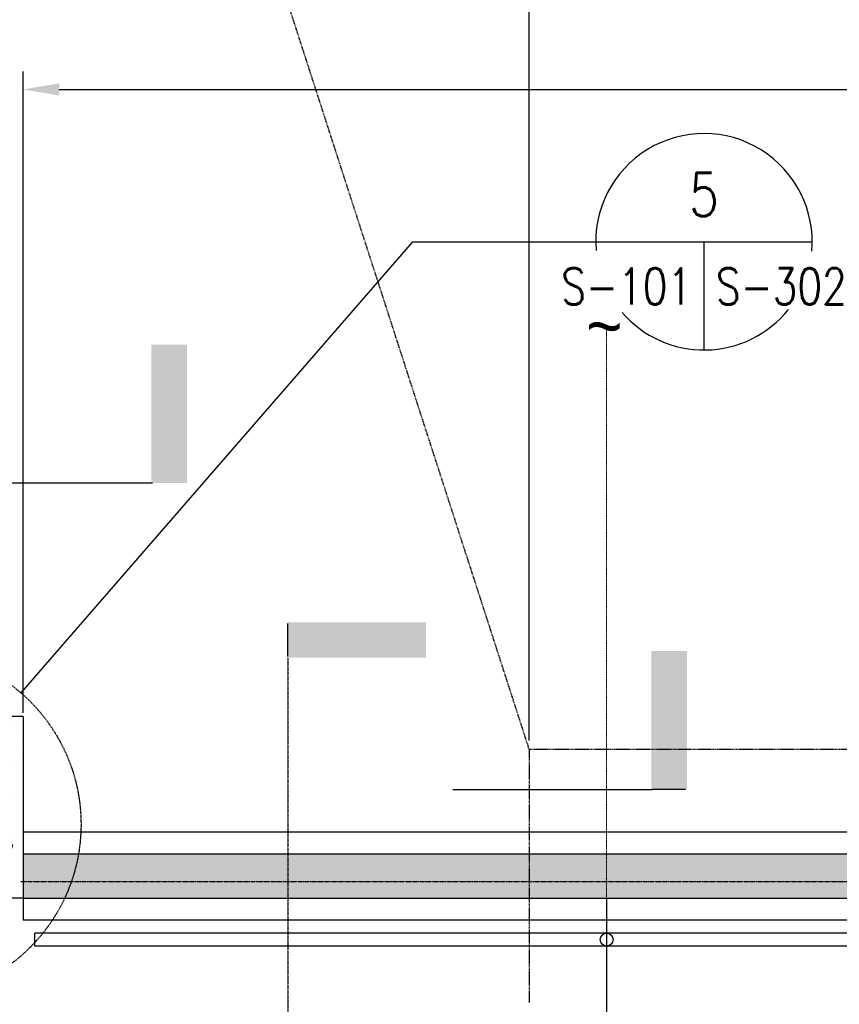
# Model space of a CAD drawing. Header units: millimetres. Extents: x -8117 to 700512, y -5118 to 30771.
# Tile 30 of 44: x 3311 to 8980, y 14957 to 21768. Entities that reach past the tile are written whole.
import ezdxf
from ezdxf.enums import TextEntityAlignment as Align

# ---------------------------------------------------------------- set-up
doc = ezdxf.new("R2010")
doc.units = ezdxf.units.MM
for name, pattern in [('CENTER2', [1.125, 0.75, -0.125, 0.125, -0.125]), ('DASHED', [0.75, 0.5, -0.25]), ('HIDDEN', [0.375, 0.25, -0.125]), ('HIDDEN2', [0.1875, 0.125, -0.0625]), ('PHANTOM2', [1.25, 0.625, -0.125, 0.125, -0.125, 0.125, -0.125])]:
    doc.linetypes.add(name, pattern=pattern)
for name, color, linetype in [('A-ANNO-SYMB', 5, 'Continuous'), ('G-ANNO-SYMB5', 5, 'DASHED'), ('S-ANNO-DIMS', 2, 'Continuous'), ('S-ANNO-SYMB_4', 4, 'Continuous'), ('S-ANNO-SYMB_5', 3, 'Continuous'), ('S-FNDN-FTNG', 2, 'HIDDEN'), ('S-FNDN-PDST', 1, 'Continuous'), ('S-FNDN-WALL-CONC', 4, 'Continuous'), ('S-FNDN-WALL-PATT', 1, 'Continuous')]:
    doc.layers.add(name, color=color, linetype=linetype)
doc.layers.add('S-SDEL-HIDD', color=8, linetype='HIDDEN2', lineweight=9)
doc.styles.add('DETNO', font='romans', dxfattribs={"width": 0.7})
doc.styles.add('ROMANS', font='ROMANS.shx', dxfattribs={"width": 0.8})
doc.styles.get("Standard").update_dxf_attribs({"font": 'romans.shx', "width": 0.8, "height": 3})
doc.styles.add('SX-FRAC', font='SX-FRAC.shx', dxfattribs={"width": 0.9, "height": 14})
doc.styles.add('TAGS', font='romans', dxfattribs={"width": 0.5})
doc.dimstyles.new('Annotative', dxfattribs={"dimscale": 0, "dimtxt": 2.5, "dimasz": 2.5, "dimexe": 1.25, "dimexo": 0.625, "dimtad": 1, "dimdec": 0, "dimzin": 9, "dimdsep": 32, "dimtxsty": 'Standard', "dimcen": 2.5, "dimadec": 0, "dimazin": 0, "dimtfac": 1, "dimtdec": 0, "dimtmove": 1, "dimatfit": 3, "dimfxl": 1, "dimarcsym": 0})

# ---------------------------------------------------------------- blocks, each defined once
blk = doc.blocks.new('SECTOR BUBBLE')
for p, q in [((-0.5, 0), (0.5, 0)), ((0, 0), (0, -0.5))]:
    blk.add_line(p, q)
for start, end in [(354.9415, 184.6306), (220.7746, 321.2747)]:
    blk.add_arc((0, 0), 0.5, start, end)
at = {"style": 'DETNO', "width": 0.7}
blk.add_attdef('DRAWING', text='', height=0.225, dxfattribs=at).set_placement((0, 0.0575), align=Align.CENTER)
at = {"style": 'TAGS', "width": 0.4, "flags": 1}
blk.add_attdef('DET_NAME', (-0.065, -0.0253), '', height=0.225, dxfattribs=at)
at = {"style": 'TAGS', "width": 0.5}
blk.add_attdef('REF', text='', height=0.225, dxfattribs=at).set_placement((-0.055, -0.2895), align=Align.RIGHT)
blk.add_attdef('SHEET', (0.055, -0.2895), '', height=0.225, dxfattribs=at)
blk = doc.blocks.new('*D52')
at = {"layer": 'Defpoints', "color": 0, "transparency": 16777216}
for p in [(27723.8, 21285.5), (3333.9, 16910.3), (27723.8, 15995.3)]:
    blk.add_point(p, dxfattribs=at)
at = {"layer": 'S-ANNO-DIMS', "color": 0, "lineweight": -2, "transparency": 16777216}
for p, q in [((3333.9, 16972.8), (3333.9, 21410.5)), ((27723.8, 16057.8), (27723.8, 21410.5)), ((3583.9, 21285.5), (27473.8, 21285.5))]:
    blk.add_line(p, q, dxfattribs=at)
at = {"layer": 'S-ANNO-DIMS', "color": 0, "transparency": 16777216}
for points in [[(3583.9, 21327.2), (3583.9, 21243.8), (3333.9, 21285.5)], [(27473.8, 21327.2), (27473.8, 21243.8), (27723.8, 21285.5)]]:
    blk.add_solid(points, dxfattribs=at)
at = {"layer": 'S-ANNO-DIMS', "color": 0, "transparency": 16777216, "insert": (15528.8, 21498), "char_height": 300, "attachment_point": 5}
blk.add_mtext('24384', dxfattribs=at)
blk = doc.blocks.new('*D56')
at = {"layer": 'Defpoints', "color": 0, "transparency": 16777216}
for p in [(-3735.1, 15995.3), (1325.9, 15995.3), (3333.9, 7765.3)]:
    blk.add_point(p, dxfattribs=at)
at = {"layer": 'S-ANNO-DIMS', "color": 0, "lineweight": -2, "transparency": 16777216}
for p, q in [((1263.4, 15995.3), (-3860.1, 15995.3)), ((-3735.1, 8015.3), (-3735.1, 15745.3)), ((3271.4, 7765.3), (-3860.1, 7765.3))]:
    blk.add_line(p, q, dxfattribs=at)
at = {"layer": 'S-ANNO-DIMS', "color": 0, "transparency": 16777216}
for points in [[(-3776.8, 15745.3), (-3693.5, 15745.3), (-3735.1, 15995.3)], [(-3776.8, 8015.3), (-3693.5, 8015.3), (-3735.1, 7765.3)]]:
    blk.add_solid(points, dxfattribs=at)
at = {"layer": 'S-ANNO-DIMS', "color": 0, "transparency": 16777216, "insert": (-3947.6, 11880.3), "char_height": 300, "attachment_point": 5, "rotation": 90}
blk.add_mtext('8230', dxfattribs=at)
blk = doc.blocks.new('*D65')
at = {"layer": 'Defpoints', "color": 0, "transparency": 16777216}
for p in [(6833.9, 30364), (589.9, 28492.3), (6833.9, 16719.3)]:
    blk.add_point(p, dxfattribs=at)
at = {"layer": 'S-ANNO-DIMS', "color": 0, "lineweight": -2, "transparency": 16777216}
for p, q in [((589.9, 28554.8), (589.9, 30489)), ((6833.9, 16781.8), (6833.9, 30489)), ((839.9, 30364), (6583.9, 30364))]:
    blk.add_line(p, q, dxfattribs=at)
at = {"layer": 'S-ANNO-DIMS', "color": 0, "transparency": 16777216}
for points in [[(839.9, 30405.7), (839.9, 30322.4), (589.9, 30364)], [(6583.9, 30405.7), (6583.9, 30322.4), (6833.9, 30364)]]:
    blk.add_solid(points, dxfattribs=at)
at = {"layer": 'S-ANNO-DIMS', "color": 0, "transparency": 16777216, "insert": (3711.9, 30576.5), "char_height": 300, "attachment_point": 5}
blk.add_mtext('6244', dxfattribs=at)

msp = doc.modelspace()

# ---------------------------------------------------------------- hatches: boundary and pattern name
at = {"layer": 'S-FNDN-WALL-PATT'}
h = msp.add_hatch(dxfattribs=at)
h.set_pattern_fill('AR-CONC', color=256, scale=75, style=0)
h.set_pattern_definition([(50, (-0.45, 38), (537.945, -47.064), [56.25, -618.75]), (355, (-0.45, 38), (-104.064, 564.144), [45, -495]), (100.4514, (44.4, 34.1), (433.882, 517.08), [47.805, -525.857]), (46.184, (-0.45, 188), (800.43, -124.14), [84.375, -928.125]), (96.6356, (66.25, 177.66), (700.997, 730.59), [71.708, -788.785]), (351.184, (-0.45, 188), (700.996, 730.59), [67.5, -742.5]), (21, (74.55, 150.5), (447.68, -301.964), [56.25, -618.75]), (326, (74.55, 150.5), (182.486, 543.863), [45, -495]), (71.4514, (111.86, 125.34), (630.167, 241.898), [47.805, -525.857]), (37.5, (-0.45, 38), (9.1199, 249.6704), [0, -489, 0, -502.5, 0, -496.875]), (7.5, (-0.45, 38), (197.302, 295.8088), [0, -286.5, 0, -477.75, 0, -189.375]), (327.5, (-167.7, 38), (400.3668, -16.9162), [0, -187.5, 0, -585, 0, -776.25]), (317.5, (-242.7, 38), (437.3896, 75.079), [0, -243.75, 0, -388.5, 0, -551.25])])
h.paths.add_polyline_path([(3333.9, 16896.3), (1809.9, 16896.3), (1809.9, 15690.3), (3333.9, 15690.3)])
h = msp.add_hatch(dxfattribs=at)
h.set_pattern_fill('AR-CONC', color=256, scale=75, style=0)
h.set_pattern_definition([(50, (-0.45, -3e-11), (537.945, -47.064), [56.25, -618.75]), (355, (-0.45, -3e-11), (-104.0635, 564.144), [45, -495]), (100.4514, (44.4, -3.9), (433.882, 517.08), [47.805, -525.857]), (46.1842, (-0.45, 150), (800.431, -124.139), [84.375, -928.125]), (96.6356, (66.25, 139.66), (700.997, 730.588), [71.708, -788.785]), (351.1842, (-0.45, 150), (700.996, 730.59), [67.5, -742.5]), (21, (74.55, 112.5), (447.68, -301.964), [56.25, -618.75]), (326, (74.55, 112.5), (182.4865, 543.863), [45, -495]), (71.4514, (111.86, 87.34), (630.167, 241.898), [47.805, -525.857]), (37.5, (-0.45, -3e-11), (9.1199, 249.6704), [0, -489, 0, -502.5, 0, -496.875]), (7.5, (-0.45, -3e-11), (197.3022, 295.8088), [0, -286.5, 0, -477.75, 0, -189.375]), (327.5, (-167.7, -3e-11), (400.3668, -16.9162), [0, -187.5, 0, -585, 0, -776.25]), (317.5, (-242.7, -3e-11), (437.3896, 75.0787), [0, -243.75, 0, -388.5, 0, -551.25])])
h.paths.add_polyline_path([(21621.9, 15995.3), (27717.9, 15995.3), (27717.9, 15690.3), (21621.9, 15690.3)])
h.paths.add_polyline_path([(15525.9, 15995.3), (21621.9, 15995.3), (21621.9, 15690.3), (15525.9, 15690.3)])
h.paths.add_polyline_path([(9429.9, 15995.3), (15525.9, 15995.3), (15525.9, 15690.3), (9429.9, 15690.3)])
h.paths.add_polyline_path([(3333.9, 15690.3), (9429.9, 15690.3), (9429.9, 15995.3), (3333.9, 15995.3)])

# ---------------------------------------------------------------- linework, layer by layer
at = {"layer": 'A-ANNO-SYMB', "color": 1}
msp.add_line((5164.4, 17362.5), (5164.4, 17591.4), dxfattribs=at)
at = {"layer": 'Defpoints', "linetype": 'CENTER2'}
msp.add_line((27946.9, 15804.5), (3319.3, 15804.5), dxfattribs=at)
at = {"layer": 'G-ANNO-SYMB5', "color": 5, "ltscale": 10}
msp.add_circle((2530.8, 16201.5), 1204.2, dxfattribs=at)
at = {"layer": 'S-ANNO-DIMS'}
msp.add_lwpolyline([(3320.3, 17110.8), (6030.6, 20231.9), (7295.2, 20231.9)], dxfattribs=at)
at = {"layer": 'S-ANNO-SYMB_5'}
for p, q in [((2847.3, 18563.5), (4229.6, 18563.5)), ((6305.7, 16443.7), (7688, 16443.7))]:
    msp.add_line(p, q, dxfattribs=at)
at = {"layer": 'S-ANNO-SYMB_5', "linetype": 'PHANTOM2'}
msp.add_line((5164.4, 17353.7), (5164.4, 6004), dxfattribs=at)
at = {"layer": 'S-ANNO-SYMB_5', "color": 1}
msp.add_line((7916.9, 16443.7), (7688, 16443.7), dxfattribs=at)
at = {"layer": 'S-ANNO-SYMB_5'}
for points in [[(4221.4, 18563.5), (4467.3, 18563.5), (4221.4, 19519.9), (4467.3, 19519.9)], [(5164.4, 17599.5), (5164.4, 17353.7), (6120.7, 17599.5), (6120.7, 17353.7)], [(7679.9, 16443.7), (7925.7, 16443.7), (7679.9, 17400), (7925.7, 17400)]]:
    msp.add_solid(points, dxfattribs=at)
at = {"layer": 'S-FNDN-FTNG', "ltscale": 25}
for p, q in [((3026.9, 28492.3), (6833.9, 16719.3)), ((28746.9, 16719.3), (6833.9, 16719.3)), ((6833.9, 16719.3), (6833.9, 14966.5))]:
    msp.add_line(p, q, dxfattribs=at)
at = {"layer": 'S-FNDN-PDST'}
for p, q in [((28174.9, 16147.7), (3333.9, 16147.7)), ((3333.9, 15690.3), (3333.9, 15538.5)), ((27565.7, 15538.5), (3333.9, 15538.5)), ((27454.2, 15449.2), (3415, 15449)), ((3415, 15360), (3415, 15449)), ((27454.2, 15360.2), (3415, 15360))]:
    msp.add_line(p, q, dxfattribs=at)
at = {"layer": 'S-FNDN-PDST', "linetype": 'Continuous'}
msp.add_line((7370.5, 15690.3), (7370.5, 8070.3), dxfattribs=at)
at = {"layer": 'S-FNDN-PDST'}
msp.add_circle((7370.5, 15404.6), 44.5, dxfattribs=at)
at = {"layer": 'S-FNDN-WALL-CONC'}
for p, q in [((3333.9, 16948.3), (2416.9, 16948.3)), ((3333.9, 16948.3), (3333.9, 15728.3)), ((3333.9, 15690.3), (1809.9, 15690.3))]:
    msp.add_line(p, q, dxfattribs=at)
msp.add_lwpolyline([(3333.9, 15690.3), (9429.9, 15690.3), (9429.9, 15995.3), (3333.9, 15995.3)], close=True, dxfattribs=at)
at = {"layer": 'S-SDEL-HIDD', "ltscale": 15}
msp.add_line((7370.5, 15404.6), (7370.5, 19624.1), dxfattribs=at)

# ---------------------------------------------------------------- block references
at = {"layer": 'S-ANNO-SYMB_4'}
ref = msp.add_blockref('SECTOR BUBBLE', (8043.8, 20231.9), dxfattribs=dict(at, xscale=1497.177272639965, yscale=1497.177272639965, zscale=1497.177272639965))
ref.add_attrib('DRAWING', '5', dxfattribs={"layer": '0', "color": 4, "height": 300, "style": 'ROMANS', "width": 0.796875}).set_placement((8043.8, 20317.9), align=Align.BOTTOM_CENTER)
ref.add_attrib('SHEET', 'S-302', (8126.1, 19798.4), dxfattribs={"layer": '0', "color": 4, "height": 250, "style": 'ROMANS', "width": 0.796875})
ref.add_attrib('REF', 'S-101', dxfattribs={"layer": '0', "color": 4, "height": 250, "style": 'ROMANS', "width": 0.796875}).set_placement((7961.5, 19798.4), align=Align.RIGHT)

# ---------------------------------------------------------------- texts
at = {"layer": 'S-SDEL-HIDD', "style": 'SX-FRAC', "width": 0.9}
msp.add_text('~', height=355.6, dxfattribs=at).set_placement((7229.2, 19473.7))

# ---------------------------------------------------------------- dimensions: what is measured, and where the dimension line sits
at = {"layer": 'S-ANNO-DIMS'}
dim = msp.add_linear_dim(base=(6833.9, 30364), p1=(589.9, 28492.3), p2=(6833.9, 16719.3), dimstyle='Annotative', dxfattribs=at)
dim.commit()
dim.dimension.update_dxf_attribs({"geometry": '*D65', "text_midpoint": (3711.9, 30576.5)})
at = {"layer": 'S-ANNO-DIMS', "color": 2}
dim = msp.add_linear_dim(base=(27723.8, 21285.5), p1=(3333.9, 16910.3), p2=(27723.8, 15995.3), text='24384', dimstyle='Annotative', dxfattribs=at)
dim.commit()
dim.dimension.update_dxf_attribs({"geometry": '*D52', "text_midpoint": (15528.8, 21498)})
at = {"layer": 'S-ANNO-DIMS'}
dim = msp.add_linear_dim(base=(-3735.1, 15995.3), p1=(3333.9, 7765.3), p2=(1325.9, 15995.3), angle=90, dimstyle='Annotative', dxfattribs=at)
dim.commit()
dim.dimension.update_dxf_attribs({"geometry": '*D56', "text_midpoint": (-3947.6, 11880.3)})

doc.saveas('drawing.dxf')
